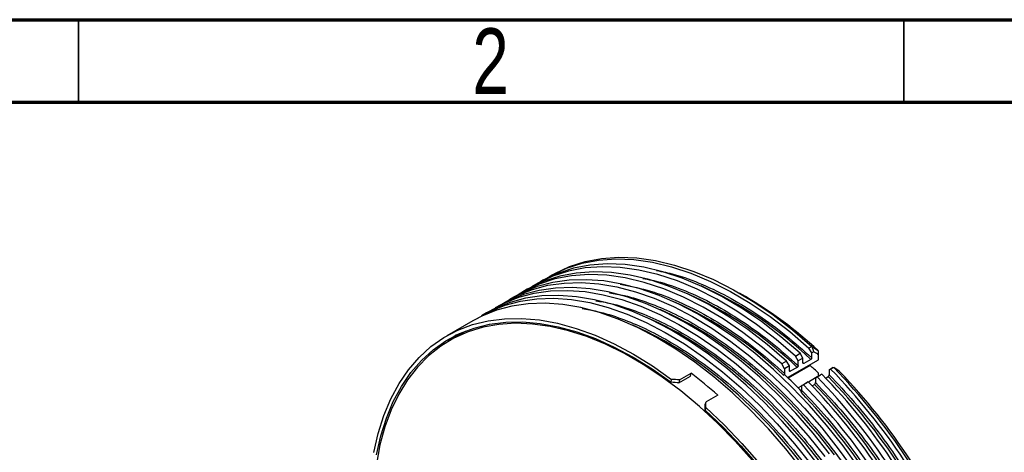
# Model space of a CAD drawing. Header units: millimetres. Extents: x 15 to 415, y 5 to 292.
# Tile 56 of 57: x 311 to 371, y 266 to 292. Entities that reach past the tile are written whole.
import ezdxf

# ---------------------------------------------------------------- set-up
doc = ezdxf.new("R2010")
doc.units = ezdxf.units.MM
doc.styles.add('SLDTEXTSTYLE0', font='TXT', dxfattribs={"width": 0.75})

msp = doc.modelspace()

# ---------------------------------------------------------------- linework, layer by layer
at = {"color": 7, "linetype": 'Continuous', "lineweight": 70}
for p, q in [((15, 292), (415, 292)), ((20, 287), (410, 287))]:
    msp.add_line(p, q, dxfattribs=at)
at = {"color": 7, "linetype": 'Continuous', "lineweight": 35}
for p, q in [((315, 287), (315, 292)), ((365, 287), (365, 292))]:
    msp.add_line(p, q, dxfattribs=at)
at = {"color": 7, "linetype": 'Continuous', "lineweight": 25}
for p, q in [((343.715825, 276.553305), (343.539048, 276.451207)), ((342.18376, 275.668453), (341.889132, 275.498289)), ((343.008718, 276.144912), (342.71409, 275.974748)), ((341.358802, 275.191994), (341.064174, 275.02183)), ((355.39738, 275.229948), (355.043638, 275.434036)), ((340.533844, 274.715535), (340.239216, 274.545372)), ((339.708886, 274.239077), (339.414258, 274.068913)), ((338.883928, 273.762618), (337.304723, 272.850539)), ((338.414243, 273.106414), (337.471434, 272.56189)), ((359.424544, 272.201983), (359.247768, 272.099885)), ((359.413611, 271.812635), (359.247768, 272.099885)), ((359.424544, 272.201983), (359.451489, 272.180689)), ((359.451489, 272.180689), (359.794702, 271.966356)), ((357.951702, 270.32267), (359.82609, 271.405232)), ((358.42281, 271.623426), (358.717438, 271.79359)), ((358.588653, 271.336177), (358.42281, 271.623426)), ((358.883281, 271.506341), (358.588653, 271.336177)), ((358.883281, 271.506341), (358.717438, 271.79359)), ((358.883281, 271.216387), (358.883281, 271.506341)), ((359.354685, 271.417564), (358.942206, 271.179334)), ((359.539029, 271.885071), (359.413611, 271.812635)), ((359.413611, 271.522682), (359.413611, 271.812635)), ((359.82609, 271.896135), (359.794702, 271.966356)), ((359.82609, 271.405232), (359.82609, 271.705929)), ((357.89248, 271.317131), (357.597852, 271.146967)), ((357.763695, 270.859718), (357.597852, 271.146967)), ((358.058323, 271.029882), (357.763695, 270.859718)), ((357.763695, 270.859718), (357.763695, 270.569765)), ((358.058323, 271.029882), (357.89248, 271.317131)), ((358.058323, 270.739929), (358.058323, 271.029882)), ((358.529727, 270.941105), (358.117248, 270.702876)), ((358.588653, 271.046224), (358.588653, 271.336177)), ((358.883281, 271.233884), (358.942206, 271.179334)), ((359.314669, 271.057593), (359.283915, 271.092096)), ((360.474271, 270.791583), (360.600007, 270.864202)), ((360.559915, 270.840994), (360.474271, 270.791583)), ((360.474271, 270.791583), (360.474271, 270.491338)), ((360.722637, 270.934975), (360.559915, 270.840994)), ((360.722637, 270.934975), (360.744867, 270.934787)), ((361.075416, 270.716653), (360.744867, 270.934787)), ((350.904159, 270.041472), (350.930124, 270.214605)), ((351.372903, 270.002185), (352.080009, 270.410579)), ((351.398865, 270.175299), (352.105972, 270.583693)), ((352.080009, 270.410579), (352.105972, 270.583693)), ((357.70477, 270.464646), (357.763695, 270.498679)), ((358.058323, 270.757425), (358.117248, 270.702876)), ((359.649313, 270.30363), (359.211808, 270.050946)), ((359.649313, 270.315124), (359.943941, 270.485288)), ((359.734957, 270.364535), (359.649313, 270.315124)), ((359.649313, 270.315124), (359.649313, 270.014879)), ((360.029585, 270.534699), (359.734957, 270.364535)), ((359.82609, 270.405728), (359.82609, 270.585868)), ((360.029585, 270.534699), (359.943941, 270.485288)), ((360.262251, 270.29603), (360.415346, 270.38445)), ((361.122452, 270.676904), (361.075416, 270.716653)), ((351.398865, 270.175299), (351.372903, 270.002185)), ((358.824355, 269.827171), (358.596681, 269.695676)), ((358.824355, 269.838665), (359.118983, 270.008829)), ((358.909999, 269.888076), (358.824355, 269.838665)), ((358.824355, 269.53842), (358.824355, 269.838665)), ((359.204627, 270.05824), (358.909999, 269.888076)), ((359.204627, 270.05824), (359.118983, 270.008829)), ((359.437293, 269.819571), (359.590388, 269.907991)), ((353.7177, 269.25732), (353.010593, 268.848927)), ((353.002172, 268.509412), (352.959613, 268.349934)), ((352.968039, 268.689466), (353.010593, 268.848927))]:
    msp.add_line(p, q, dxfattribs=at)
at = {"color": 8, "linetype": 'Continuous', "lineweight": 25}
msp.add_line((359.314669, 271.057593), (357.986015, 270.290222), dxfattribs=at)
at = {"color": 7, "linetype": 'Continuous', "lineweight": 25, "flags": 128}
for points in [[(343.276988, 276.292683), (343.666026, 276.522918), (344.556649, 276.941731), (345.505378, 277.247253), (346.506871, 277.437763), (347.555488, 277.512188), (348.645325, 277.470108), (349.770245, 277.311762), (350.923912, 277.038041), (352.099832, 276.650486), (353.29138, 276.151279), (354.491849, 275.543232), (355.694477, 274.829768), (356.892493, 274.014906), (358.079151, 273.103233), (359.247768, 272.099885)], [(343.715825, 276.553305), (343.844099, 276.625732), (344.734714, 277.044337), (345.683415, 277.349672), (346.684862, 277.540018), (347.733417, 277.614303), (348.823176, 277.57211), (349.948004, 277.413674), (351.101568, 277.13989), (352.277374, 276.752297), (353.468801, 276.253079), (354.669144, 275.645045), (355.871642, 274.93162), (357.069527, 274.116818), (358.256055, 273.205229), (359.424544, 272.201983)], [(358.42281, 271.623426), (357.254193, 272.626775), (356.067536, 273.538447), (354.869519, 274.353309), (353.666891, 275.066773), (352.466422, 275.67482), (351.274874, 276.174027), (350.098955, 276.561582), (348.945287, 276.835304), (347.820367, 276.99365), (346.73053, 277.035729), (345.681913, 276.961304), (344.68042, 276.770794), (343.731691, 276.465273), (342.841068, 276.046459), (342.45203, 275.816225)], [(358.717438, 271.79359), (357.548821, 272.796938), (356.362163, 273.708611), (355.164147, 274.523473), (353.961519, 275.236937), (352.76105, 275.844984), (351.569501, 276.344191), (350.393582, 276.731746), (349.239915, 277.005467), (348.114995, 277.163814), (347.025158, 277.205893), (345.97654, 277.131468), (344.975047, 276.940958), (344.026319, 276.635436), (343.135696, 276.216623), (343.008718, 276.144912)], [(362.277318, 264.862552), (361.319821, 266.179152), (360.316856, 267.43979), (359.273711, 268.637821), (358.195886, 269.766929), (357.089061, 270.821162), (355.959074, 271.79496), (354.811879, 272.683192), (353.653526, 273.481175), (352.49012, 274.184701), (351.327795, 274.790062), (350.172678, 275.294066), (349.03086, 275.694057), (347.908359, 275.987926), (346.811093, 276.174123), (345.744846, 276.251668), (344.71524, 276.220151), (343.727702, 276.079738), (342.787438, 275.831169), (341.899406, 275.475756), (341.358802, 275.191994)], [(357.597852, 271.146967), (356.429235, 272.150316), (355.242578, 273.061988), (354.044562, 273.876851), (352.841933, 274.590314), (351.641464, 275.198361), (350.449916, 275.697568), (349.273997, 276.085123), (348.120329, 276.358845), (346.995409, 276.517191), (345.905572, 276.55927), (344.856955, 276.484845), (343.855462, 276.294335), (342.906733, 275.988814), (342.01611, 275.570001), (341.627072, 275.339766)], [(357.89248, 271.317131), (356.723863, 272.32048), (355.537205, 273.232152), (354.339189, 274.047015), (353.136561, 274.760478), (351.936092, 275.368525), (350.744544, 275.867732), (349.568624, 276.255287), (348.414957, 276.529009), (347.290037, 276.687355), (346.2002, 276.729434), (345.151583, 276.655009), (344.15009, 276.464499), (343.201361, 276.158978), (342.310738, 275.740164), (342.18376, 275.668453)], [(339.977156, 274.386848), (340.77982, 274.829133), (341.667853, 275.184547), (342.608116, 275.433115), (343.595654, 275.573528), (344.62526, 275.605045), (345.691507, 275.527501), (346.788773, 275.341303), (347.911274, 275.047435), (349.053093, 274.647444), (350.208209, 274.143439), (351.370534, 273.538078), (352.53394, 272.834552), (353.692293, 272.03657), (354.839488, 271.148338), (355.969476, 270.174539), (357.0763, 269.120307), (358.154125, 267.991199), (359.19727, 266.793168), (360.200235, 265.532529)], [(360.494863, 265.702693), (359.491898, 266.963331), (358.448753, 268.161363), (357.370928, 269.29047), (356.264103, 270.344703), (355.134116, 271.318502), (353.986921, 272.206734), (352.828568, 273.004716), (351.665162, 273.708242), (350.502837, 274.313603), (349.347721, 274.817607), (348.205902, 275.217598), (347.083401, 275.511467), (345.986135, 275.697665), (344.919888, 275.775209), (343.890282, 275.743692), (342.902744, 275.603279), (341.96248, 275.354711), (341.074448, 274.999297), (340.533844, 274.715535)], [(340.802114, 274.863307), (341.604778, 275.305592), (342.49281, 275.661006), (343.433074, 275.909574), (344.420612, 276.049987), (345.450218, 276.081504), (346.516465, 276.00396), (347.613731, 275.817762), (348.736232, 275.523893), (349.878051, 275.123902), (351.033167, 274.619898), (352.195492, 274.014537), (353.358898, 273.311011), (354.517251, 272.513029), (355.664446, 271.624797), (356.794434, 270.650998), (357.901258, 269.596765), (358.979083, 268.467658), (360.022228, 267.269626), (361.025193, 266.008988), (361.98269, 264.692388)], [(339.152198, 273.910389), (339.954862, 274.352675), (340.842895, 274.708088), (341.783158, 274.956656), (342.770696, 275.097069), (343.800302, 275.128586), (344.866549, 275.051042), (345.963815, 274.864844), (347.086316, 274.570976), (348.228135, 274.170985), (349.383251, 273.66698), (350.545576, 273.061619), (351.708982, 272.358093), (352.867335, 271.560111), (354.01453, 270.671879), (355.144518, 269.69808), (356.251342, 268.643848), (357.329167, 267.51474), (358.372312, 266.316709), (359.375277, 265.05607)], [(359.669905, 265.226234), (358.66694, 266.486873), (357.623795, 267.684904), (356.54597, 268.814012), (355.439146, 269.868244), (354.309158, 270.842043), (353.161963, 271.730275), (352.00361, 272.528257), (350.840204, 273.231783), (349.677879, 273.837144), (348.522763, 274.341149), (347.380944, 274.74114), (346.258443, 275.035008), (345.161177, 275.221206), (344.09493, 275.29875), (343.065324, 275.267233), (342.077786, 275.12682), (341.137522, 274.878252), (340.24949, 274.522839), (339.708886, 274.239077)], [(358.844947, 264.749775), (357.841982, 266.010414), (356.798837, 267.208445), (355.721012, 268.337553), (354.614188, 269.391785), (353.4842, 270.365584), (352.337005, 271.253816), (351.178652, 272.051798), (350.015246, 272.755324), (348.852921, 273.360685), (347.697805, 273.86469), (346.555986, 274.264681), (345.433485, 274.55855), (344.336219, 274.744747), (343.269972, 274.822291), (342.240366, 274.790774), (341.252828, 274.650361), (340.312565, 274.401793), (339.424532, 274.04638), (338.883928, 273.762618)], [(332.895735, 265.774498), (333.154792, 266.935606), (333.495598, 268.024324), (333.916354, 269.034905), (334.414839, 269.962015), (334.988423, 270.800759), (335.634076, 271.546709), (336.348392, 272.195929), (337.127598, 272.74499), (337.967582, 273.190995), (338.863909, 273.531588), (339.811849, 273.764973), (340.806396, 273.889917), (341.842301, 273.905761), (342.914096, 273.81242), (344.016123, 273.610388), (345.142564, 273.300731), (346.287473, 272.885084), (347.444807, 272.365641), (348.608455, 271.745143), (349.772275, 271.026867), (350.930124, 270.214605)], [(355.814139, 265.322099), (354.775637, 266.479357), (353.70487, 267.566891), (352.60747, 268.578981), (351.48921, 269.510304), (350.35597, 270.355961), (349.21371, 271.111506), (348.068439, 271.772963), (346.92618, 272.336855), (345.79294, 272.800215), (344.674679, 273.160607), (343.57728, 273.416135), (342.506513, 273.565455), (341.468011, 273.607781), (340.467234, 273.542892), (339.509448, 273.371128), (338.599689, 273.093393), (337.742742, 272.711148), (336.943115, 272.226402), (336.205012, 271.641706), (335.532315, 270.960135), (334.928564, 270.185273), (334.396932, 269.321195), (333.940217, 268.372447), (333.56082, 267.344017), (333.260737, 266.241316), (333.041546, 265.070143)], [(333.058072, 265.646668), (333.31451, 266.79557), (333.65183, 267.872843), (334.068251, 268.872803), (334.561576, 269.790172), (335.1292, 270.620111), (335.768129, 271.358238), (336.474992, 272.000659), (337.246056, 272.543983), (338.077255, 272.985344), (338.9642, 273.322412), (339.902213, 273.553408), (340.886342, 273.677114), (341.911394, 273.692876), (342.971959, 273.600612), (344.062442, 273.400808), (345.177087, 273.094518), (346.310013, 272.683359), (347.455239, 272.169502), (348.606724, 271.555657), (349.758389, 270.845063), (350.904159, 270.041472)], [(337.902744, 272.903574), (337.4122, 272.540686), (337.350292, 272.490388)], [(353.002172, 268.509412), (354.11049, 267.45673), (355.189936, 266.328908), (356.234811, 265.131898)], [(352.959613, 268.349934), (354.056299, 267.308095), (355.124408, 266.191923), (356.158303, 265.007308)]]:
    msp.add_lwpolyline(points, dxfattribs=at)
at = {"color": 8, "linetype": 'Continuous', "lineweight": 25, "flags": 128}
for points in [[(360.789827, 265.6418), (359.805175, 266.884199), (358.780422, 268.064679), (357.721076, 269.176899), (356.632827, 270.214881), (355.521522, 271.173051), (354.393133, 272.046259), (353.253721, 272.829814), (352.109408, 273.519506), (350.966343, 274.111629), (350.233239, 274.44001)], [(359.964869, 265.165341), (358.980217, 266.40774), (357.955464, 267.58822), (356.896118, 268.70044), (355.807869, 269.738423), (354.696564, 270.696592), (353.568175, 271.5698), (352.428763, 272.353355), (351.28445, 273.043047), (350.141385, 273.63517), (349.408281, 273.963551)], [(359.139911, 264.688882), (358.155259, 265.931281), (357.130507, 267.111762), (356.07116, 268.223981), (354.982911, 269.261964), (353.871606, 270.220133), (352.743217, 271.093341), (351.603805, 271.876896), (350.459492, 272.566588), (349.316427, 273.158712), (348.583324, 273.487092)]]:
    msp.add_lwpolyline(points, dxfattribs=at)
at = {"color": 8, "linetype": 'Continuous', "lineweight": 25}
for centre in [(343.402298, 254.788221), (342.57734, 254.311763), (341.752382, 253.835304)]:
    msp.add_arc(centre, 23.043735, 46.19027027, 66.18199593, dxfattribs=at)
at = {"color": 7, "linetype": 'Continuous', "lineweight": 25}
for centre, radius, start, end in [((342.627229, 253.429366), 25.265434, 47.19661789, 59.63946103), ((340.640522, 250.298899), 27.922162, 46.59830916, 48.02602365), ((333.236715, 244.306929), 38.086925, 22.75335455, 44.16054302), ((333.410667, 244.407437), 38.090141, 22.7585296, 44.14176783), ((334.998709, 248.153561), 28.209383, 48.42704003, 52.66755411), ((336.585463, 247.694729), 31.121337, 44.39066653, 47.11686629), ((332.411757, 243.83047), 38.086925, 22.75335455, 44.16054302), ((332.706385, 244.000634), 38.086925, 22.75335455, 44.16054302), ((333.705618, 244.577201), 37.140593, 22.56078889, 44.01549645), ((334.188988, 244.857889), 37.309959, 22.8115527, 43.78974925), ((331.586799, 243.354011), 38.086925, 22.75335455, 44.16054302), ((331.881427, 243.524175), 38.086925, 22.75335455, 44.16054302), ((332.88066, 244.100743), 37.140593, 22.56078889, 44.01549645), ((332.055702, 243.624284), 37.140593, 22.56078889, 44.01549645)]:
    msp.add_arc(centre, radius, start, end, dxfattribs=at)
for major_axis, ratio, start_param, end_param in [((31.93736, -2.032003), 0.529980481, 1.525496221, 1.540202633), ((31.608594, -2.011085), 0.529980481, 1.525496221, 1.540355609), ((2.766913, 27.420743), 0.111636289, 5.302052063, 5.31691145), ((2.795693, 27.705951), 0.111636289, 5.302205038, 5.31691145)]:
    msp.add_ellipse((348.876777, 253.358504), major_axis=major_axis, ratio=ratio, start_param=start_param, end_param=end_param, dxfattribs=at)
at = {"color": 8, "linetype": 'Continuous', "lineweight": 25}
for points, knots in [([(350.010211, 276.807598), (350.367497, 276.737458), (351.277076, 276.558893), (352.793053, 275.99286), (354.50859, 275.16356), (356.198914, 274.121485), (357.839723, 272.922762), (358.892629, 271.986131), (359.413611, 271.522682)], [0, 0, 0, 0, 0.118059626, 0.300556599, 0.48164118, 0.657816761, 0.830686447, 1, 1, 1, 1]), ([(349.185253, 276.331139), (349.542539, 276.260999), (350.452118, 276.082434), (351.968096, 275.516402), (353.683632, 274.687102), (355.373956, 273.645026), (357.014765, 272.446303), (358.067671, 271.509672), (358.588653, 271.046224)], [0, 0, 0, 0, 0.118059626, 0.300556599, 0.48164118, 0.657816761, 0.830686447, 1, 1, 1, 1]), ([(347.818224, 275.9741), (348.354591, 275.87187), (349.442564, 275.664507), (351.142505, 275.042975), (352.858838, 274.209857), (354.548955, 273.16877), (356.189817, 271.969795), (357.242717, 271.033197), (357.763695, 270.569765)], [0, 0, 0, 0, 0.167505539, 0.339770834, 0.510702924, 0.677001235, 0.840178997, 1, 1, 1, 1]), ([(346.339048, 274.976666), (346.639255, 274.927735), (347.416498, 274.801051), (348.69219, 274.392412), (350.141156, 273.792263), (351.575609, 273.037805), (353.009606, 272.134626), (354.460056, 271.065074), (355.913648, 269.830586), (357.370249, 268.415695), (358.794253, 266.845232), (360.172369, 265.121069), (361.474766, 263.27146), (362.678691, 261.323043), (363.764089, 259.306239), (364.714624, 257.253641), (365.518677, 255.198227), (366.166422, 253.180156), (366.663864, 251.211222), (367.003871, 249.33671), (367.212095, 247.541898), (367.23721, 246.423633), (367.249768, 245.864488)], [0, 0, 0, 0, 0.031927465, 0.082661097, 0.130517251, 0.178377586, 0.226233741, 0.274094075, 0.324823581, 0.375557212, 0.427988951, 0.481248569, 0.535074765, 0.589188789, 0.643302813, 0.697129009, 0.750388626, 0.802820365, 0.85354987, 0.904283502, 0.952140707, 1, 1, 1, 1]), ([(347.164006, 275.453124), (347.464213, 275.404193), (348.241456, 275.27751), (349.517148, 274.868871), (350.966114, 274.268721), (352.400567, 273.514264), (353.834564, 272.611085), (355.285014, 271.541533), (356.738606, 270.307044), (358.195207, 268.892154), (359.619211, 267.321691), (360.997326, 265.597528), (362.299724, 263.747919), (363.503649, 261.799502), (364.589047, 259.782698), (365.539582, 257.730099), (366.343635, 255.674686), (366.99138, 253.656615), (367.488822, 251.687681), (367.828829, 249.813169), (368.037053, 248.018357), (368.062168, 246.900091), (368.074726, 246.340946)], [0, 0, 0, 0, 0.031927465, 0.082661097, 0.130517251, 0.178377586, 0.226233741, 0.274094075, 0.324823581, 0.375557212, 0.427988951, 0.481248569, 0.535074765, 0.589188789, 0.643302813, 0.697129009, 0.750388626, 0.802820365, 0.85354987, 0.904283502, 0.952140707, 1, 1, 1, 1]), ([(345.51409, 274.500207), (345.814297, 274.451276), (346.59154, 274.324592), (347.867232, 273.915953), (349.316198, 273.315804), (350.750651, 272.561346), (352.184648, 271.658168), (353.635098, 270.588615), (355.08869, 269.354127), (356.545291, 267.939237), (357.969295, 266.368773), (359.347411, 264.64461), (360.649808, 262.795001), (361.853733, 260.846584), (362.939131, 258.82978), (363.889667, 256.777182), (364.693719, 254.721769), (365.341464, 252.703697), (365.838906, 250.734763), (366.178913, 248.860251), (366.387137, 247.065439), (366.412252, 245.947174), (366.42481, 245.388029)], [0, 0, 0, 0, 0.031927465, 0.082661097, 0.130517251, 0.178377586, 0.226233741, 0.274094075, 0.324823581, 0.375557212, 0.427988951, 0.481248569, 0.535074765, 0.589188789, 0.643302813, 0.697129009, 0.750388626, 0.802820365, 0.85354987, 0.904283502, 0.952140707, 1, 1, 1, 1])]:
    msp.add_open_spline(points, degree=3, knots=knots, dxfattribs=at)
at = {"color": 7, "linetype": 'Continuous', "lineweight": 25}
for points, knots in [([(359.539029, 271.885071), (359.531742, 271.909707), (359.513523, 271.971298), (359.484348, 272.069838), (359.462442, 272.143738), (359.451489, 272.180689)], [0, 0, 0, 0, 0.2499999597, 0.6249999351, 1, 1, 1, 1]), ([(359.413611, 271.522682), (359.412916, 271.514014), (359.411525, 271.49667), (359.400634, 271.468462), (359.384749, 271.443269), (359.368341, 271.426331), (359.358171, 271.419802), (359.354685, 271.417564)], [0, 0, 0, 0, 0.227010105, 0.454181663, 0.676378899, 0.889091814, 1, 1, 1, 1]), ([(359.82609, 271.705929), (359.778261, 271.73581), (359.682602, 271.795572), (359.586887, 271.855238), (359.539029, 271.885071)], [0, 0, 0, 0, 0.499999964, 1, 1, 1, 1]), ([(359.82609, 271.705929), (359.82609, 271.737624), (359.82609, 271.801014), (359.82609, 271.864428), (359.82609, 271.896135)], [0, 0, 0, 0, 0.4999998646, 1, 1, 1, 1]), ([(358.588653, 271.046224), (358.587958, 271.037555), (358.586568, 271.020211), (358.575676, 270.992003), (358.559792, 270.96681), (358.543383, 270.949873), (358.533213, 270.943343), (358.529727, 270.941105)], [0, 0, 0, 0, 0.2270101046, 0.4541816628, 0.6763788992, 0.889091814, 1, 1, 1, 1]), ([(358.942206, 271.179334), (358.935793, 271.176369), (358.92297, 271.170441), (358.905808, 271.171989), (358.892484, 271.181291), (358.884581, 271.196851), (358.88368, 271.210389), (358.883281, 271.216387)], [0, 0, 0, 0, 0.203225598, 0.406315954, 0.613215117, 0.828608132, 1, 1, 1, 1]), ([(360.600007, 270.864202), (360.62044, 270.875995), (360.661306, 270.89958), (360.702193, 270.923177), (360.722637, 270.934975)], [0, 0, 0, 0, 0.49999977, 1, 1, 1, 1]), ([(357.763695, 270.569765), (357.763, 270.561096), (357.76161, 270.543752), (357.750718, 270.515544), (357.734834, 270.490351), (357.718425, 270.473414), (357.708255, 270.466884), (357.70477, 270.464646)], [0, 0, 0, 0, 0.2270101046, 0.4541816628, 0.6763788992, 0.889091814, 1, 1, 1, 1]), ([(358.117248, 270.702876), (358.110835, 270.69991), (358.098012, 270.693982), (358.08085, 270.69553), (358.067526, 270.704832), (358.059623, 270.720393), (358.058722, 270.73393), (358.058323, 270.739929)], [0, 0, 0, 0, 0.203225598, 0.406315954, 0.613215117, 0.828608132, 1, 1, 1, 1]), ([(360.415346, 270.38445), (360.421646, 270.388822), (360.434241, 270.39756), (360.45113, 270.418632), (360.464435, 270.443169), (360.4728, 270.468689), (360.473803, 270.484132), (360.474271, 270.491338)], [0, 0, 0, 0, 0.1970927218, 0.3939846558, 0.5964305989, 0.8116884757, 1, 1, 1, 1]), ([(360.474271, 270.491338), (360.985724, 269.949174), (362.012315, 268.860939), (363.458894, 267.045275), (364.818481, 265.115697), (366.059699, 263.087366), (367.178818, 260.99859), (367.802988, 259.57467), (368.113953, 258.865267)], [0, 0, 0, 0, 0.165550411, 0.332293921, 0.499999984, 0.667694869, 0.834444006, 1, 1, 1, 1]), ([(359.590388, 269.907991), (359.596688, 269.912363), (359.609283, 269.921101), (359.626172, 269.942173), (359.639477, 269.96671), (359.647842, 269.99223), (359.648845, 270.007673), (359.649313, 270.014879)], [0, 0, 0, 0, 0.197092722, 0.393984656, 0.596430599, 0.811688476, 1, 1, 1, 1]), ([(359.649313, 270.014879), (360.160766, 269.472715), (361.187358, 268.38448), (362.633936, 266.568816), (363.993523, 264.639238), (365.234741, 262.610907), (366.35386, 260.522131), (366.978031, 259.098211), (367.288995, 258.388808)], [0, 0, 0, 0, 0.165550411, 0.332293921, 0.499999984, 0.667694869, 0.834444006, 1, 1, 1, 1]), ([(358.76543, 269.431533), (358.77173, 269.435904), (358.784325, 269.444642), (358.801214, 269.465714), (358.814519, 269.490251), (358.822884, 269.515771), (358.823887, 269.531214), (358.824355, 269.53842)], [0, 0, 0, 0, 0.1970927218, 0.3939846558, 0.5964305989, 0.8116884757, 1, 1, 1, 1]), ([(358.824355, 269.53842), (359.335808, 268.996256), (360.3624, 267.908021), (361.808978, 266.092358), (363.168565, 264.162779), (364.409783, 262.134448), (365.528902, 260.045672), (366.153073, 258.621753), (366.464037, 257.912349)], [0, 0, 0, 0, 0.165550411, 0.332293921, 0.499999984, 0.667694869, 0.834444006, 1, 1, 1, 1])]:
    msp.add_open_spline(points, degree=3, knots=knots, dxfattribs=at)

# ---------------------------------------------------------------- texts
at = {"color": 7, "linetype": 'Continuous', "lineweight": 0, "insert": (339.960037, 291.475836), "char_height": 3.96875, "attachment_point": 2, "style": 'SLDTEXTSTYLE0'}
msp.add_mtext('2', dxfattribs=at)

doc.saveas('drawing.dxf')
